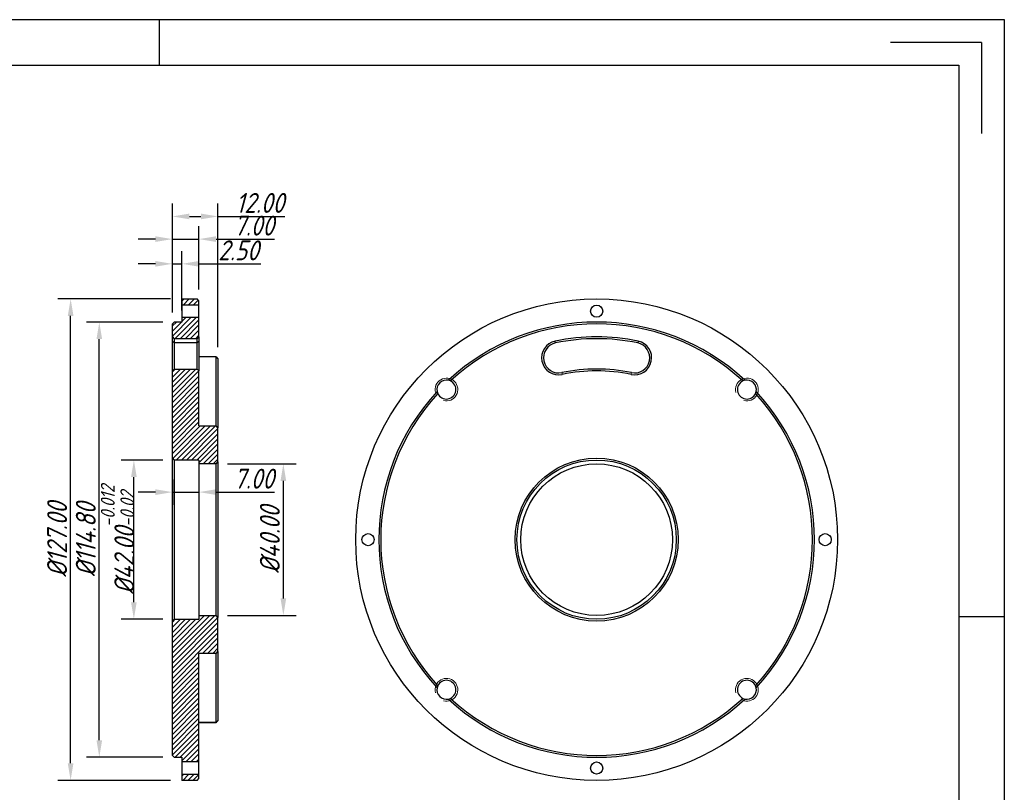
# Model space of a CAD drawing. Header units: inches. Extents: x 4 to 450, y -585 to -270.
# Tile 3 of 3: x 190 to 450, y -474 to -270. Entities that reach past the tile are written whole.
import ezdxf
from ezdxf.enums import TextEntityAlignment as Align

# ---------------------------------------------------------------- set-up
doc = ezdxf.new("R2010")
doc.units = ezdxf.units.IN
doc.layers.add('尺寸', color=7, linetype='Continuous')
doc.styles.add('gb-s', font='gbeitc.shx', dxfattribs={"bigfont": 'gbcbig.shx'})
doc.styles.add('宋体', font='txt')
doc.dimstyles.new('gb', dxfattribs={"dimscale": 1.5, "dimtxt": 3.5, "dimasz": 3, "dimexe": 2.25, "dimexo": 2, "dimtad": 1, "dimzin": 0, "dimdsep": 46, "dimtxsty": 'gb-s', "dimcen": 2.5, "dimazin": 0, "dimtfac": 1, "dimtmove": 0, "dimatfit": 3, "dimfxl": 1, "dimtzin": 0, "dimarcsym": 0})
pattern_1 = [(45, (6.206, -56.16215), (-0.6735192, 0.6735192), [])]

# ---------------------------------------------------------------- blocks, each defined once
blk = doc.blocks.new('*D5')
at = {"color": 0, "lineweight": -2, "transparency": 16777216}
for p, q in [((229.77, -343.57), (200.07, -343.57)), ((203.44, -466.07), (203.44, -348.07)), ((229.77, -470.57), (200.07, -470.57))]:
    blk.add_line(p, q, dxfattribs=at)
at = {"color": 0, "transparency": 16777216}
for points in [[(202.69, -348.07), (204.19, -348.07), (203.44, -343.57)], [(202.69, -466.07), (204.19, -466.07), (203.44, -470.57)]]:
    blk.add_solid(points, dxfattribs=at)
at = {"layer": 'Defpoints', "color": 0, "transparency": 16777216}
for p in [(203.44, -343.57), (232.77, -343.57), (232.77, -470.57)]:
    blk.add_point(p, dxfattribs=at)
at = {"color": 0, "transparency": 16777216, "insert": (199.88, -407.07), "char_height": 5.25, "attachment_point": 5, "rotation": 90, "style": 'gb-s'}
blk.add_mtext('%%C127.00', dxfattribs=at)
blk = doc.blocks.new('*D6')
at = {"color": 0, "lineweight": -2, "transparency": 16777216}
for p, q in [((227.77, -349.67), (207.63, -349.67)), ((211, -459.97), (211, -354.17)), ((227.77, -464.47), (207.63, -464.47))]:
    blk.add_line(p, q, dxfattribs=at)
at = {"color": 0, "transparency": 16777216}
for points in [[(210.25, -354.17), (211.75, -354.17), (211, -349.67)], [(210.25, -459.97), (211.75, -459.97), (211, -464.47)]]:
    blk.add_solid(points, dxfattribs=at)
at = {"layer": 'Defpoints', "color": 0, "transparency": 16777216}
for p in [(211, -349.67), (230.77, -349.67), (230.77, -464.47)]:
    blk.add_point(p, dxfattribs=at)
at = {"color": 0, "transparency": 16777216, "insert": (207.44, -407.07), "char_height": 5.25, "attachment_point": 5, "rotation": 90, "style": 'gb-s'}
blk.add_mtext('%%C114.80', dxfattribs=at)
blk = doc.blocks.new('*D7')
at = {"color": 0, "lineweight": -2, "transparency": 16777216}
for p, q in [((230.27, -347.17), (230.27, -318.44)), ((242.27, -356.34), (242.27, -318.44)), ((234.77, -321.82), (237.77, -321.82)), ((242.27, -321.82), (259.91, -321.82))]:
    blk.add_line(p, q, dxfattribs=at)
at = {"color": 0, "transparency": 16777216}
for points in [[(234.77, -321.07), (234.77, -322.57), (230.27, -321.82)], [(237.77, -321.07), (237.77, -322.57), (242.27, -321.82)]]:
    blk.add_solid(points, dxfattribs=at)
at = {"layer": 'Defpoints', "color": 0, "transparency": 16777216}
for p in [(242.27, -321.82), (230.27, -350.17), (242.27, -359.34)]:
    blk.add_point(p, dxfattribs=at)
at = {"color": 0, "transparency": 16777216, "insert": (253.34, -318.25), "char_height": 5.25, "attachment_point": 5, "style": 'gb-s'}
blk.add_mtext('12.00', dxfattribs=at)
blk = doc.blocks.new('*D8')
at = {"color": 0, "lineweight": -2, "transparency": 16777216}
for p, q in [((230.27, -347.17), (230.27, -324.42)), ((237.27, -341.07), (237.27, -324.42)), ((225.77, -327.8), (221.27, -327.8)), ((230.27, -327.8), (237.27, -327.8)), ((241.77, -327.8), (257.22, -327.8))]:
    blk.add_line(p, q, dxfattribs=at)
at = {"color": 0, "transparency": 16777216}
for points in [[(225.77, -327.05), (225.77, -328.55), (230.27, -327.8)], [(241.77, -327.05), (241.77, -328.55), (237.27, -327.8)]]:
    blk.add_solid(points, dxfattribs=at)
at = {"layer": 'Defpoints', "color": 0, "transparency": 16777216}
for p in [(237.27, -327.8), (237.27, -344.07), (230.27, -350.17)]:
    blk.add_point(p, dxfattribs=at)
at = {"color": 0, "transparency": 16777216, "insert": (251.74, -324.24), "char_height": 5.25, "attachment_point": 5, "style": 'gb-s'}
blk.add_mtext('7.00', dxfattribs=at)
blk = doc.blocks.new('*D9')
at = {"color": 0, "lineweight": -2, "transparency": 16777216}
for p, q in [((230.27, -347.17), (230.27, -330.95)), ((232.77, -346.67), (232.77, -330.95)), ((225.77, -334.32), (221.27, -334.32)), ((230.27, -334.32), (232.77, -334.32)), ((237.27, -334.32), (253.59, -334.32))]:
    blk.add_line(p, q, dxfattribs=at)
at = {"color": 0, "transparency": 16777216}
for points in [[(225.77, -333.57), (225.77, -335.07), (230.27, -334.32)], [(237.27, -333.57), (237.27, -335.07), (232.77, -334.32)]]:
    blk.add_solid(points, dxfattribs=at)
at = {"layer": 'Defpoints', "color": 0, "transparency": 16777216}
for p in [(232.77, -334.32), (230.27, -350.17), (232.77, -349.67)]:
    blk.add_point(p, dxfattribs=at)
at = {"color": 0, "transparency": 16777216, "insert": (247.68, -330.76), "char_height": 5.25, "attachment_point": 5, "style": 'gb-s'}
blk.add_mtext('2.50', dxfattribs=at)
blk = doc.blocks.new('*D10')
at = {"color": 0, "lineweight": -2, "transparency": 16777216}
for p, q in [((227.77, -386.07), (216.74, -386.07)), ((220.11, -423.57), (220.11, -390.57)), ((227.77, -428.07), (216.74, -428.07))]:
    blk.add_line(p, q, dxfattribs=at)
at = {"color": 0, "transparency": 16777216}
for points in [[(219.36, -390.57), (220.86, -390.57), (220.11, -386.07)], [(219.36, -423.57), (220.86, -423.57), (220.11, -428.07)]]:
    blk.add_solid(points, dxfattribs=at)
at = {"layer": 'Defpoints', "color": 0, "transparency": 16777216}
for p in [(220.11, -386.07), (230.77, -386.07), (230.77, -428.07)]:
    blk.add_point(p, dxfattribs=at)
at = {"color": 0, "transparency": 16777216, "insert": (215.81, -407.07), "char_height": 5.25, "attachment_point": 5, "rotation": 90, "style": 'gb-s'}
blk.add_mtext('%%C42.00{\\H0.7x;\\S-0.012^ -0.02;}', dxfattribs=at)
blk = doc.blocks.new('*D17')
at = {"color": 0, "lineweight": -2, "transparency": 16777216}
for p, q in [((230.27, -391.2), (230.27, -397.91)), ((237.27, -391.2), (237.27, -397.91)), ((225.77, -394.54), (221.27, -394.54)), ((230.27, -394.54), (237.27, -394.54)), ((241.77, -394.54), (257.22, -394.54))]:
    blk.add_line(p, q, dxfattribs=at)
at = {"color": 0, "transparency": 16777216}
for points in [[(225.77, -393.79), (225.77, -395.29), (230.27, -394.54)], [(241.77, -393.79), (241.77, -395.29), (237.27, -394.54)]]:
    blk.add_solid(points, dxfattribs=at)
at = {"layer": 'Defpoints', "color": 0, "transparency": 16777216}
for p in [(230.27, -388.2), (237.27, -388.2), (237.27, -394.54)]:
    blk.add_point(p, dxfattribs=at)
at = {"color": 0, "transparency": 16777216, "insert": (251.74, -390.98), "char_height": 5.25, "attachment_point": 5, "style": 'gb-s'}
blk.add_mtext('7.00', dxfattribs=at)
blk = doc.blocks.new('*D18')
at = {"color": 0, "lineweight": -2, "transparency": 16777216}
for p, q in [((244.77, -387.07), (262.89, -387.07)), ((259.51, -422.57), (259.51, -391.57)), ((244.77, -427.07), (262.89, -427.07))]:
    blk.add_line(p, q, dxfattribs=at)
at = {"color": 0, "transparency": 16777216}
for points in [[(258.76, -391.57), (260.26, -391.57), (259.51, -387.07)], [(258.76, -422.57), (260.26, -422.57), (259.51, -427.07)]]:
    blk.add_solid(points, dxfattribs=at)
at = {"layer": 'Defpoints', "color": 0, "transparency": 16777216}
for p in [(241.77, -387.07), (259.51, -387.07), (241.77, -427.07)]:
    blk.add_point(p, dxfattribs=at)
at = {"color": 0, "transparency": 16777216, "insert": (255.95, -407.07), "char_height": 5.25, "attachment_point": 5, "rotation": 90, "style": 'gb-s'}
blk.add_mtext('%%C40.00', dxfattribs=at)
blk = doc.blocks.new('工程图外发客户模板')
at = {"lineweight": -3}
for p, q in [((1882.1, 1633.7), (2098.61, 1633.7)), ((1990.36, 1633.7), (1990.36, 1627.86)), ((2098.61, 1633.7), (2098.61, 1480.61)), ((2095.69, 1630.78), (2084.03, 1630.78)), ((2095.69, 1630.78), (2095.69, 1619.12)), ((1887.93, 1627.86), (2092.78, 1627.86)), ((2092.78, 1627.86), (2092.78, 1486.44)), ((2098.61, 1557.15), (2092.78, 1557.15))]:
    blk.add_line(p, q, dxfattribs=at)
at = {"layer": '尺寸', "style": '宋体'}
for tag, p in [('BT', (2070.91, 1500.43)), ('ZTRY', (2000.04, 1496.43)), ('ZTRQ', (2018.04, 1496.43)), ('XH', (2070.91, 1496.43)), ('SHRY', (2000.04, 1492.43)), ('SHRQ', (2018.04, 1492.43)), ('BB', (2055.47, 1492.43)), ('BL', (2055.47, 1488.44))]:
    blk.add_attdef(tag, text='', height=2, dxfattribs=at).set_placement(p, align=Align.MIDDLE_CENTER)

msp = doc.modelspace()

# ---------------------------------------------------------------- hatches: boundary and pattern name
at = {"linetype": 'Continuous', "lineweight": 18}
h = msp.add_hatch(dxfattribs=at)
h.set_pattern_fill('ANSI31', scale=0.3, style=0)
h.set_pattern_definition(pattern_1)
h.paths.add_polyline_path([(237.266, -345.223), (237.266, -344.073), (236.766, -343.573), (232.766, -343.573), (232.766, -345.223)], flags=0)
h = msp.add_hatch(dxfattribs=at)
h.set_pattern_fill('ANSI31', scale=0.3, style=0)
h.set_pattern_definition(pattern_1)
h.paths.add_polyline_path([(230.266, -350.173), (230.266, -353.573), (230.766, -354.073), (236.766, -354.073), (237.266, -353.573), (237.266, -348.423), (232.766, -348.423), (232.766, -349.673), (230.766, -349.673)], flags=0)
h = msp.add_hatch(dxfattribs=at)
h.set_pattern_fill('ANSI31', scale=0.3, style=0)
h.set_pattern_definition(pattern_1)
h.paths.add_polyline_path([(236.766, -362.073), (230.766, -362.073), (230.266, -362.573), (230.266, -385.573), (230.766, -386.073), (237.266, -386.073), (237.266, -387.073), (241.766, -387.073), (242.266, -386.573), (242.266, -377.573), (241.766, -377.073), (237.266, -377.073), (237.266, -362.573)], flags=0)
h = msp.add_hatch(dxfattribs=at)
h.set_pattern_fill('ANSI31', scale=0.3, style=0)
h.set_pattern_definition(pattern_1)
h.paths.add_polyline_path([(237.266, -428.073), (230.766, -428.073), (230.266, -428.573), (230.266, -463.973), (230.766, -464.473), (232.766, -464.473), (232.766, -465.723), (237.266, -465.723), (237.266, -437.073), (241.766, -437.073), (242.266, -436.573), (242.266, -427.573), (241.766, -427.073), (237.266, -427.073)], flags=0)
h = msp.add_hatch(dxfattribs=at)
h.set_pattern_fill('ANSI31', scale=0.3, style=0)
h.set_pattern_definition(pattern_1)
h.paths.add_polyline_path([(232.766, -470.573), (236.766, -470.573), (237.266, -470.073), (237.266, -468.923), (232.766, -468.923)], flags=0)

# ---------------------------------------------------------------- linework, layer by layer
at = {"color": 7, "linetype": 'Continuous', "lineweight": 25}
for p, q in [((232.766, -343.573), (236.766, -343.573)), ((232.766, -343.573), (232.766, -345.223)), ((237.266, -344.073), (236.766, -343.573)), ((237.266, -345.223), (237.266, -344.073)), ((237.266, -345.223), (232.766, -345.223)), ((232.766, -345.223), (232.766, -348.423)), ((237.266, -348.423), (237.266, -345.223)), ((230.766, -349.673), (230.266, -350.173)), ((230.266, -353.573), (230.266, -350.173)), ((232.766, -349.673), (230.766, -349.673)), ((232.766, -348.423), (237.266, -348.423)), ((232.766, -348.423), (232.766, -349.673)), ((237.266, -353.573), (237.266, -348.423)), ((230.266, -353.573), (230.766, -354.073)), ((230.266, -354.699), (230.266, -353.573)), ((230.766, -355.188), (230.266, -354.699)), ((230.266, -362.573), (230.266, -354.699)), ((236.766, -354.073), (230.766, -354.073)), ((230.766, -354.073), (230.766, -355.188)), ((236.766, -355.188), (230.766, -355.188)), ((230.766, -355.188), (230.766, -362.073)), ((236.766, -354.073), (237.266, -353.573)), ((236.766, -355.188), (236.766, -354.073)), ((237.266, -354.699), (236.766, -355.188)), ((236.766, -362.073), (236.766, -355.188)), ((237.266, -353.573), (237.266, -354.699)), ((237.266, -354.699), (237.266, -362.573)), ((331.272, -355.188), (331.17, -354.699)), ((353.006, -354.699), (352.904, -355.188)), ((241.766, -358.837), (237.266, -358.837)), ((241.766, -377.073), (241.766, -358.837)), ((241.766, -358.837), (242.266, -359.337)), ((242.266, -359.337), (242.266, -377.573)), ((230.766, -362.073), (230.266, -362.573)), ((230.266, -385.573), (230.266, -362.573)), ((230.766, -362.073), (236.766, -362.073)), ((237.266, -362.573), (236.766, -362.073)), ((237.266, -377.073), (237.266, -362.573)), ((332.904, -363.02), (333.006, -363.51)), ((351.17, -363.51), (351.272, -363.02)), ((237.266, -377.073), (241.766, -377.073)), ((242.266, -377.573), (241.766, -377.073)), ((242.266, -386.573), (242.266, -377.573)), ((230.266, -385.573), (230.766, -386.073)), ((230.266, -428.573), (230.266, -385.573)), ((230.766, -386.073), (230.766, -428.073)), ((237.266, -386.073), (230.766, -386.073)), ((237.266, -386.073), (237.266, -387.073)), ((241.766, -387.073), (242.266, -386.573)), ((242.266, -386.573), (242.266, -427.573)), ((241.766, -387.073), (237.266, -387.073)), ((237.266, -387.073), (237.266, -427.073)), ((241.766, -427.073), (241.766, -387.073)), ((230.766, -428.073), (230.266, -428.573)), ((230.766, -428.073), (237.266, -428.073)), ((237.266, -427.073), (241.766, -427.073)), ((237.266, -427.073), (237.266, -428.073)), ((242.266, -427.573), (241.766, -427.073)), ((242.266, -436.573), (242.266, -427.573)), ((230.266, -463.973), (230.266, -428.573)), ((241.766, -437.073), (237.266, -437.073)), ((237.266, -465.723), (237.266, -437.073)), ((241.766, -437.073), (242.266, -436.573)), ((241.766, -455.231), (241.766, -437.073)), ((242.266, -436.573), (242.266, -454.751)), ((237.266, -455.231), (241.766, -455.231)), ((241.766, -455.378), (237.266, -455.378)), ((242.266, -454.751), (241.766, -455.231)), ((241.766, -455.378), (241.766, -455.231)), ((242.266, -454.751), (242.266, -454.86)), ((230.266, -463.973), (230.766, -464.473)), ((230.766, -464.473), (232.766, -464.473)), ((232.766, -464.473), (232.766, -465.723)), ((237.266, -465.723), (232.766, -465.723)), ((232.766, -465.723), (232.766, -468.923)), ((237.266, -468.923), (237.266, -465.723)), ((232.766, -468.923), (237.266, -468.923)), ((232.766, -468.923), (232.766, -470.573)), ((237.266, -470.073), (237.266, -468.923)), ((236.766, -470.573), (232.766, -470.573)), ((236.766, -470.573), (237.266, -470.073))]:
    msp.add_line(p, q, dxfattribs=at)
for centre, radius in [((342.088, -407.073), 63.5), ((342.088, -346.823), 1.6), ((342.088, -407.073), 21.5), ((342.088, -407.073), 21), ((342.088, -407.073), 20), ((281.838, -407.073), 1.6), ((402.338, -407.073), 1.6), ((342.088, -467.323), 1.6)]:
    msp.add_circle(centre, radius, dxfattribs=at)
for centre, radius, start, end in [((342.088, -407.073), 57.4, 47.09327, 132.90673), ((342.088, -407.073), 56.9, 47.36757, 132.63243), ((332.088, -359.104), 4.5, 101.77574, 281.77574), ((332.088, -359.104), 4, 101.77574, 281.77574), ((342.088, -407.073), 53.5, 78.22426, 101.77574), ((342.088, -407.073), 53, 78.22426, 101.77574), ((352.088, -359.104), 4.5, 258.22426, 78.22426), ((352.088, -359.104), 4, 258.22426, 78.22426), ((342.088, -407.073), 45, 78.22426, 101.77574), ((342.088, -407.073), 44.5, 78.22426, 101.77574), ((302.49, -367.475), 2.5, 78.0027, 191.9973), ((302.49, -367.475), 2.5, 205.08831, 64.91169), ((381.686, -367.475), 2.5, 115.08831, 334.91169), ((381.686, -367.475), 2.5, 348.0027, 101.9973), ((342.088, -407.073), 57.4, 137.09327, 222.90673), ((342.088, -407.073), 57.4, 317.09327, 42.90673), ((342.088, -407.073), 56.9, 137.36757, 222.63243), ((342.088, -407.073), 56.9, 317.36757, 42.63243), ((302.49, -446.671), 2.5, 168.0027, 281.9973), ((302.49, -446.671), 2.5, 295.08831, 154.91169), ((381.686, -446.671), 2.5, 25.08831, 244.91169), ((381.686, -446.671), 2.5, 258.0027, 11.9973), ((342.088, -407.073), 56.9, 227.36757, 312.63243), ((342.088, -407.073), 57.4, 227.09327, 312.90673)]:
    msp.add_arc(centre, radius, start, end, dxfattribs=at)
at = {"color": 7, "linetype": 'Continuous', "lineweight": 18}
for centre in [(302.49, -367.475), (381.686, -367.475), (302.49, -446.671), (381.686, -446.671)]:
    msp.add_arc(centre, 3, 255, 195, dxfattribs=at)
at = {"color": 7, "linetype": 'Continuous', "lineweight": 25}
for points in [[(303.55, -365.211), (303.381, -365.132), (303.202, -365.07), (303.01, -365.03)], [(381.166, -365.03), (380.974, -365.07), (380.795, -365.132), (380.626, -365.211)], [(300.045, -367.995), (300.086, -368.187), (300.147, -368.366), (300.226, -368.535)], [(383.95, -368.535), (384.029, -368.366), (384.091, -368.187), (384.131, -367.995)], [(300.226, -445.611), (300.147, -445.78), (300.086, -445.959), (300.045, -446.151)], [(384.131, -446.151), (384.091, -445.959), (384.029, -445.78), (383.95, -445.611)], [(303.01, -449.116), (303.202, -449.076), (303.381, -449.014), (303.55, -448.935)], [(380.626, -448.935), (380.795, -449.014), (380.974, -449.076), (381.166, -449.116)], [(242.266, -454.86), (242.099, -455.033), (241.933, -455.205), (241.766, -455.378)]]:
    msp.add_open_spline(points, degree=3, dxfattribs=at)

# ---------------------------------------------------------------- block references
at = {"layer": '尺寸', "xscale": 2.057633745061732, "yscale": 2.057633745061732, "zscale": 2.057633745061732}
msp.add_blockref('工程图外发客户模板', (-3868.636, -3631.468), dxfattribs=at)

# ---------------------------------------------------------------- dimensions: what is measured, and where the dimension line sits
for base, p2, picture, middle in [((242.266, -321.815), (242.266, -359.337), '*D7', (253.336, -321.815)), ((237.266, -327.8), (237.266, -344.073), '*D8', (251.742, -327.8)), ((232.766, -334.324), (232.766, -349.673), '*D9', (247.68, -334.324))]:
    dim = msp.add_linear_dim(base=base, p1=(230.266, -350.173), p2=p2, dimstyle='gb')
    dim.commit()
    dim.dimension.update_dxf_attribs({"geometry": picture, "text_midpoint": middle, "dimtype": 160})
for base, p1, p2, text, picture, middle in [((203.44, -343.573), (232.766, -470.573), (232.766, -343.573), '%%C<>', '*D5', (199.878, -407.073)), ((211.003, -349.673), (230.766, -464.473), (230.766, -349.673), '%%C<>', '*D6', (207.44, -407.073)), ((220.114, -386.073), (230.766, -428.073), (230.766, -386.073), '%%C<>{\\H0.7x;\\S-0.012^ -0.02;}', '*D10', (215.807, -407.073)), ((259.514, -387.073), (241.766, -427.073), (241.766, -387.073), '%%C<>', '*D18', (255.952, -407.073))]:
    dim = msp.add_linear_dim(base=base, p1=p1, p2=p2, angle=90, text=text, dimstyle='gb')
    dim.commit()
    dim.dimension.update_dxf_attribs({"geometry": picture, "text_midpoint": middle})
dim = msp.add_linear_dim(base=(237.266, -394.54), p1=(230.266, -388.203), p2=(237.266, -388.203), dimstyle='gb')
dim.commit()
dim.dimension.update_dxf_attribs({"geometry": '*D17', "text_midpoint": (251.742, -390.977)})

doc.saveas('drawing.dxf')
